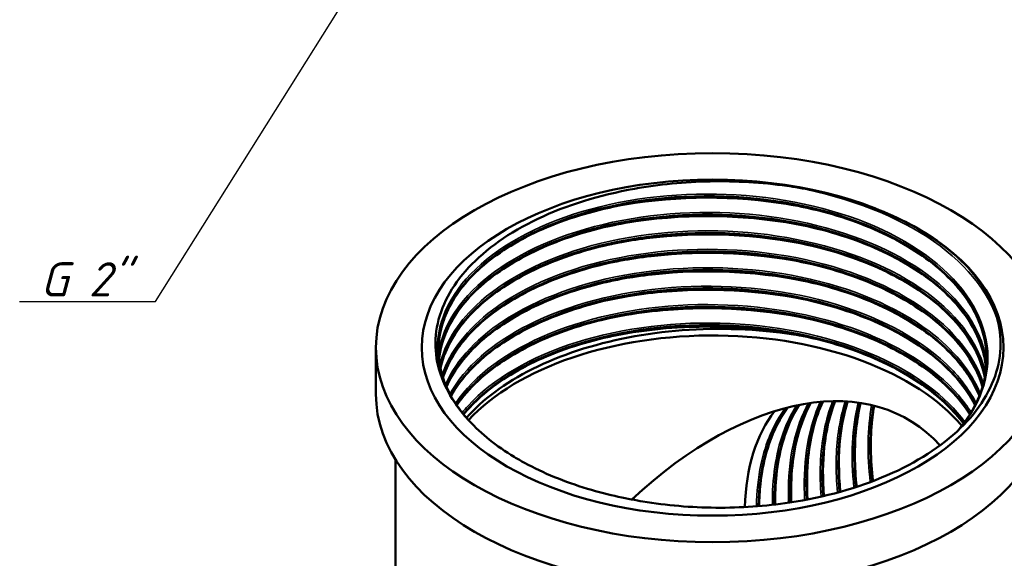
# Model space of a CAD drawing. Header units: millimetres. Extents: x 0 to 503, y -69 to 420.
# Tile 4 of 7: x 144 to 245, y 187 to 242. Entities that reach past the tile are written whole.
import ezdxf

# ---------------------------------------------------------------- set-up
doc = ezdxf.new("R2010")
doc.units = ezdxf.units.MM
for name, color, linetype, lineweight in [('Видимые тонкие (ГОСТ)', 7, 'Continuous', 35), ('Видимый контур (ГОСТ)', 7, 'Continuous', 50), ('Размер (ГОСТ)', 7, 'Continuous', 25)]:
    doc.layers.add(name, color=color, linetype=linetype, lineweight=lineweight)
doc.styles.add('Обычный текст (ГОСТ)', font='GOST Common Italic.ttf')
doc.dimstyles.new('Обычный (ГОСТ)', dxfattribs={"dimtxt": 3.5, "dimasz": 3.5, "dimexe": 1, "dimexo": 0, "dimgap": 0.5, "dimtad": 1, "dimrnd": 1e-08, "dimtxsty": 'Обычный текст (ГОСТ)', "dimblk": 'Filled-1', "dimcen": 0.09, "dimdle": 15, "dimclrd": 256, "dimclre": 256, "dimclrt": 256, "dimazin": 2, "dimtfac": 0.714286, "dimtdec": 3, "dimtmove": 0, "dimatfit": 3, "dimfxl": 1, "dimtolj": 1, "dimlwd": 25, "dimlwe": 25, "dimarcsym": 0})

# ---------------------------------------------------------------- blocks, each defined once
blk = doc.blocks.new('Filled-1')
at = {"color": 0}
for p, q in [((0, 0), (-1, 0.143)), ((-1, 0.143), (-1, -0.143)), ((-1, 0), (0, 0)), ((-1, -0.143), (0, 0))]:
    blk.add_line(p, q, dxfattribs=at)
at = {"color": 0, "flags": 128}
blk.add_lwpolyline([(-1, -0.143), (0, 0), (-1, 0.143), (-1, -0.143)], dxfattribs=at)
at = {"color": 0}
blk.add_solid([(-1, -0.143), (0, 0), (-1, 0.143), (-1, -0.143)], dxfattribs=at)
blk = doc.blocks.new('*D10')
at = {"layer": 'Defpoints', "color": 0, "linetype": 'Continuous', "transparency": 16777216}
for p in [(201.22, 281.04), (185.82, 256.53)]:
    blk.add_point(p, dxfattribs=at)
at = {"layer": 'Размер (ГОСТ)', "linetype": 'Continuous', "lineweight": 25, "transparency": 16777216}
for p, q in [((158.41, 212.89), (183.96, 253.56)), ((144.48, 212.89), (158.41, 212.89))]:
    blk.add_line(p, q, dxfattribs=at)
at = {"layer": 'Размер (ГОСТ)', "linetype": 'Continuous', "lineweight": 25, "transparency": 16777216, "xscale": 3.5, "yscale": 3.5, "zscale": 3.5, "rotation": 57.86639964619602}
blk.add_blockref('Filled-1', (185.82, 256.53), dxfattribs=at)
at = {"layer": 'Размер (ГОСТ)', "linetype": 'Continuous', "lineweight": 25, "transparency": 16777216, "insert": (144.48, 216.9), "char_height": 3.5, "attachment_point": 1, "style": 'Обычный текст (ГОСТ)'}
blk.add_mtext('\\A1; \\fGOST Common|b0|i1;\\H3.5000;G 2"', dxfattribs=at)

msp = doc.modelspace()

# ---------------------------------------------------------------- linework, layer by layer
at = {"layer": 'Видимые тонкие (ГОСТ)'}
msp.add_ellipse((215.484, 166.105), major_axis=(23.421, 39.958), ratio=0.5729264, start_param=4.9866087, end_param=5.6330528, dxfattribs=at)
for points, knots in [([(188.242, 203.936), (186.831, 206.916), (186.988, 210.131), (188.687, 213.061), (190.386, 215.99), (193.621, 218.622), (197.875, 220.527), (202.129, 222.432), (207.386, 223.603), (212.806, 223.843), (218.227, 224.084), (223.791, 223.393), (228.61, 221.872), (233.429, 220.351), (237.485, 218.006), (240.132, 215.201), (242.778, 212.396), (244.005, 209.142), (243.617, 205.949), (243.362, 203.859), (242.416, 201.799), (240.868, 199.908)], [0.5233568, 0.5233568, 0.5233568, 0.5233568, 1.1026608, 1.1026608, 1.1026608, 1.6819133, 1.6819133, 1.6819133, 2.2611149, 2.2611149, 2.2611149, 2.8402664, 2.8402664, 2.8402664, 3.4193683, 3.4193683, 3.4193683, 3.9984212, 3.9984212, 3.9984212, 4.3774828, 4.3774828, 4.3774828, 4.3774828]), ([(223.099, 224.719), (228.569, 223.823), (233.603, 222.002), (237.416, 219.531), (241.229, 217.06), (243.808, 213.947), (244.752, 210.668), (244.765, 210.62), (244.779, 210.572), (244.792, 210.524)], [2.6156521, 2.6156521, 2.6156521, 2.6156521, 3.1876031, 3.1876031, 3.1876031, 3.7595041, 3.7595041, 3.7595041, 3.7678531, 3.7678531, 3.7678531, 3.7678531]), ([(203.046, 222.033), (204.177, 222.323), (205.342, 222.572), (206.531, 222.777), (211.922, 223.704), (217.803, 223.717), (223.26, 222.805), (224.54, 222.591), (225.795, 222.326), (227.016, 222.014)], [8.20693736, 8.20693736, 8.20693736, 8.20693736, 8.33297696, 8.33297696, 8.33297696, 8.90445302, 8.90445302, 8.90445302, 9.03846421, 9.03846421, 9.03846421, 9.03846421]), ([(187.408, 207.664), (187.678, 209.312), (188.395, 210.936), (189.541, 212.456), (191.675, 215.288), (195.293, 217.748), (199.818, 219.435), (204.342, 221.122), (209.755, 222.029), (215.196, 222.003), (220.635, 221.977), (226.082, 221.018), (230.666, 219.27), (235.251, 217.521), (238.957, 214.989), (241.193, 212.069), (242.477, 210.393), (243.274, 208.593), (243.562, 206.766)], [7.1610158, 7.1610158, 7.1610158, 7.1610158, 7.4717436, 7.4717436, 7.4717436, 8.0504705, 8.0504705, 8.0504705, 8.6291533, 8.6291533, 8.6291533, 9.2077925, 9.2077925, 9.2077925, 9.7863888, 9.7863888, 9.7863888, 10.1182889, 10.1182889, 10.1182889, 10.1182889]), ([(203.046, 220.146), (204.184, 220.438), (205.355, 220.688), (206.551, 220.893), (212.196, 221.862), (218.377, 221.825), (224.045, 220.78), (225.054, 220.594), (226.046, 220.376), (227.016, 220.128)], [14.49012267, 14.49012267, 14.49012267, 14.49012267, 14.61687369, 14.61687369, 14.61687369, 15.21512653, 15.21512653, 15.21512653, 15.32164952, 15.32164952, 15.32164952, 15.32164952]), ([(187.532, 206.409), (188.037, 208.535), (189.29, 210.603), (191.221, 212.443), (194.01, 215.102), (198.201, 217.275), (203.118, 218.601), (208.034, 219.928), (213.657, 220.403), (219.082, 219.942), (224.505, 219.481), (229.71, 218.086), (233.858, 215.971), (238.006, 213.857), (241.082, 211.031), (242.591, 207.939), (242.984, 207.136), (243.27, 206.315), (243.45, 205.487)], [13.4840602, 13.4840602, 13.4840602, 13.4840602, 13.8867944, 13.8867944, 13.8867944, 14.468708, 14.468708, 14.468708, 15.0504688, 15.0504688, 15.0504688, 15.6320793, 15.6320793, 15.6320793, 16.213542, 16.213542, 16.213542, 16.3646538, 16.3646538, 16.3646538, 16.3646538]), ([(203.047, 218.257), (204.859, 218.721), (206.755, 219.081), (208.699, 219.324), (214.221, 220.015), (220.115, 219.767), (225.458, 218.609), (225.984, 218.495), (226.504, 218.373), (227.018, 218.241)], [20.77330798, 20.77330798, 20.77330798, 20.77330798, 20.97512752, 20.97512752, 20.97512752, 21.54843997, 21.54843997, 21.54843997, 21.60483483, 21.60483483, 21.60483483, 21.60483483]), ([(187.77, 205.371), (188.575, 207.771), (190.351, 210.065), (192.944, 212.009), (196.224, 214.469), (200.798, 216.359), (205.931, 217.368), (211.064, 218.376), (216.738, 218.5), (222.044, 217.709), (227.348, 216.919), (232.265, 215.217), (236.006, 212.868), (239.721, 210.536), (242.263, 207.573), (243.233, 204.44)], [19.8210653, 19.8210653, 19.8210653, 19.8210653, 20.2798561, 20.2798561, 20.2798561, 20.8602276, 20.8602276, 20.8602276, 21.440474, 21.440474, 21.440474, 22.0205977, 22.0205977, 22.0205977, 22.5965669, 22.5965669, 22.5965669, 22.5965669]), ([(203.048, 216.37), (205.009, 216.872), (207.068, 217.251), (209.18, 217.495), (214.711, 218.131), (220.585, 217.829), (225.886, 216.627), (226.266, 216.541), (226.644, 216.45), (227.018, 216.354)], [27.05649328, 27.05649328, 27.05649328, 27.05649328, 27.27492792, 27.27492792, 27.27492792, 27.84696542, 27.84696542, 27.84696542, 27.88802013, 27.88802013, 27.88802013, 27.88802013]), ([(188.114, 204.382), (189.244, 206.942), (191.503, 209.338), (194.643, 211.277), (198.312, 213.542), (203.17, 215.172), (208.442, 215.899), (213.714, 216.626), (219.379, 216.446), (224.535, 215.38), (229.69, 214.313), (234.316, 212.364), (237.676, 209.833), (240.172, 207.953), (241.961, 205.758), (242.909, 203.445)], [26.1617656, 26.1617656, 26.1617656, 26.1617656, 26.6574682, 26.6574682, 26.6574682, 27.2365989, 27.2365989, 27.2365989, 27.8156316, 27.8156316, 27.8156316, 28.3945686, 28.3945686, 28.3945686, 28.8246926, 28.8246926, 28.8246926, 28.8246926]), ([(203.048, 214.483), (205.045, 214.994), (207.144, 215.378), (209.297, 215.621), (214.823, 216.243), (220.684, 215.93), (225.97, 214.721), (226.322, 214.64), (226.671, 214.556), (227.018, 214.467)], [33.33967859, 33.33967859, 33.33967859, 33.33967859, 33.56213428, 33.56213428, 33.56213428, 34.13318185, 34.13318185, 34.13318185, 34.17120544, 34.17120544, 34.17120544, 34.17120544]), ([(188.567, 203.411), (190.075, 206.131), (192.889, 208.612), (196.636, 210.502), (200.703, 212.553), (205.855, 213.899), (211.26, 214.313), (216.663, 214.728), (222.301, 214.21), (227.266, 212.834), (232.229, 211.458), (236.501, 209.23), (239.397, 206.498), (240.727, 205.244), (241.764, 203.886), (242.485, 202.473)], [32.5045607, 32.5045607, 32.5045607, 32.5045607, 33.0402499, 33.0402499, 33.0402499, 33.6218049, 33.6218049, 33.6218049, 34.2030687, 34.2030687, 34.2030687, 34.7840516, 34.7840516, 34.7840516, 35.0507535, 35.0507535, 35.0507535, 35.0507535]), ([(203.048, 212.595), (205.354, 213.184), (207.794, 213.605), (210.295, 213.836), (215.869, 214.35), (221.723, 213.918), (226.945, 212.599), (226.969, 212.593), (226.994, 212.586), (227.018, 212.58)], [39.6228639, 39.6228639, 39.6228639, 39.6228639, 39.87959879, 39.87959879, 39.87959879, 40.45171258, 40.45171258, 40.45171258, 40.45439075, 40.45439075, 40.45439075, 40.45439075]), ([(189.134, 202.451), (191.059, 205.303), (194.463, 207.823), (198.815, 209.606), (203.205, 211.406), (208.544, 212.448), (213.978, 212.558), (219.411, 212.667), (224.921, 211.845), (229.628, 210.211), (234.334, 208.579), (238.221, 206.142), (240.669, 203.279), (241.16, 202.706), (241.592, 202.116), (241.965, 201.513)], [38.849205, 38.849205, 38.849205, 38.849205, 39.4229974, 39.4229974, 39.4229974, 40.0018991, 40.0018991, 40.0018991, 40.5806185, 40.5806185, 40.5806185, 41.1591654, 41.1591654, 41.1591654, 41.2750845, 41.2750845, 41.2750845, 41.2750845]), ([(203.048, 210.707), (205.715, 211.388), (208.564, 211.844), (211.475, 212.043), (216.716, 212.402), (222.144, 211.93), (227.018, 210.693)], [45.90604921, 45.90604921, 45.90604921, 45.90604921, 46.2030301, 46.2030301, 46.2030301, 46.73757605, 46.73757605, 46.73757605, 46.73757605]), ([(189.826, 201.497), (190.017, 201.734), (190.218, 201.969), (190.431, 202.201), (192.93, 204.934), (196.861, 207.233), (201.598, 208.722), (206.332, 210.21), (211.852, 210.883), (217.28, 210.625), (222.735, 210.366), (228.077, 209.167), (232.445, 207.21), (236.306, 205.481), (239.394, 203.166), (241.332, 200.559)], [45.1957946, 45.1957946, 45.1957946, 45.1957946, 45.2449041, 45.2449041, 45.2449041, 45.8237246, 45.8237246, 45.8237246, 46.4021988, 46.4021988, 46.4021988, 46.9836877, 46.9836877, 46.9836877, 47.4977468, 47.4977468, 47.4977468, 47.4977468]), ([(203.047, 208.82), (205.833, 209.531), (208.815, 209.996), (211.859, 210.181), (215.844, 210.423), (219.928, 210.192), (223.783, 209.504)], [52.18923451, 52.18923451, 52.18923451, 52.18923451, 52.49925076, 52.49925076, 52.49925076, 52.90505596, 52.90505596, 52.90505596, 52.90505596]), ([(222.914, 201.95), (221.755, 200.387), (220.909, 198.43), (220.433, 196.167), (220.154, 194.84), (220.002, 193.409), (219.977, 191.905)], [51.29991919, 51.29991919, 51.29991919, 51.29991919, 51.63294817, 51.63294817, 51.63294817, 51.8283492, 51.8283492, 51.8283492, 51.8283492]), ([(224.087, 202.229), (223.538, 201.378), (223.073, 200.426), (222.702, 199.383), (221.947, 197.261), (221.581, 194.767), (221.609, 192.058)], [45.06247583, 45.06247583, 45.06247583, 45.06247583, 45.23264851, 45.23264851, 45.23264851, 45.57906769, 45.57906769, 45.57906769, 45.57906769]), ([(225.286, 202.45), (225.208, 202.309), (225.132, 202.166), (225.059, 202.02), (223.74, 199.406), (223.125, 196.032), (223.258, 192.274)], [38.82609115, 38.82609115, 38.82609115, 38.82609115, 38.85255427, 38.85255427, 38.85255427, 39.32674076, 39.32674076, 39.32674076, 39.32674076]), ([(226.518, 202.597), (225.317, 200.018), (224.752, 196.767), (224.893, 193.152), (224.9, 192.954), (224.91, 192.754), (224.922, 192.553)], [32.59114749, 32.59114749, 32.59114749, 32.59114749, 33.04638097, 33.04638097, 33.04638097, 33.07137795, 33.07137795, 33.07137795, 33.07137795]), ([(227.781, 202.663), (227.049, 200.792), (226.62, 198.621), (226.526, 196.241), (226.483, 195.164), (226.509, 194.046), (226.601, 192.897)], [26.35804563, 26.35804563, 26.35804563, 26.35804563, 26.67122337, 26.67122337, 26.67122337, 26.812949, 26.812949, 26.812949, 26.812949]), ([(229.071, 202.645), (228.761, 201.678), (228.526, 200.641), (228.37, 199.545), (228.098, 197.622), (228.072, 195.518), (228.284, 193.312)], [20.12725654, 20.12725654, 20.12725654, 20.12725654, 20.28121819, 20.28121819, 20.28121819, 20.55137898, 20.55137898, 20.55137898, 20.55137898])]:
    msp.add_open_spline(points, degree=3, knots=knots, dxfattribs=at)
for points in [[(236.495, 220.355), (239.621, 218.517), (242.034, 216.27), (243.529, 213.832)], [(230.399, 202.521), (229.762, 199.962), (229.617, 196.983), (229.962, 193.806)], [(231.779, 202.264), (231.347, 199.888), (231.296, 197.212), (231.637, 194.383)]]:
    msp.add_open_spline(points, degree=3, dxfattribs=at)
at = {"layer": 'Видимый контур (ГОСТ)'}
for p, q in [((180.984, 208.155), (180.984, 203.382)), ((182.984, 196.699), (182.984, 185.158))]:
    msp.add_line(p, q, dxfattribs=at)
for major_axis in [(-34.5, 0), (-29.8, 0), (29.8, 0)]:
    msp.add_ellipse((215.484, 208.155), major_axis=major_axis, ratio=0.5773503, dxfattribs=at)
for centre, major_axis, start_param, end_param in [((215.484, 193.05), (28.325, 0), 0.4480752, 2.6527137), ((215.484, 166.105), (-20.029, -34.691), 2.9606454, 4.2236223), ((215.484, 203.382), (34.5, 0), 3.1415927, 6.2831853), ((238.819, 179.577), (-14.162, 24.53), 0.2263015, 0.7553556), ((215.484, 208.155), (28.088, 0), 3.903457, 3.9562469)]:
    msp.add_ellipse(centre, major_axis=major_axis, ratio=0.5773503, start_param=start_param, end_param=end_param, dxfattribs=at)
for points, knots in [([(188.242, 203.936), (187.198, 205.979), (186.857, 208.12), (187.615, 212.379), (188.719, 214.454), (192.253, 218.265), (194.662, 219.959), (200.493, 222.735), (203.868, 223.785), (210.006, 224.882), (212.611, 225.134), (217.883, 225.232), (220.527, 225.075), (223.099, 224.719)], [0, 0, 0, 0, 1.1067312, 1.1067312, 2.223978, 2.223978, 3.3517383, 3.3517383, 4.4900102, 4.4900102, 5.2780187, 5.2780187, 6.0710444, 6.0710444, 6.0710444, 6.0710444]), ([(223.099, 224.719), (224.613, 224.509), (226.741, 224.129), (231.853, 222.633), (234.337, 221.594), (236.495, 220.355)], [0, 0, 0, 0, 0.46704633, 0.46704633, 0.99490128, 0.99490128, 0.99490128, 0.99490128]), ([(243.556, 206.513), (243.596, 207.3), (243.541, 208.088), (243.388, 208.87), (242.766, 212.048), (240.534, 215.113), (237.049, 217.582), (233.569, 220.047), (228.855, 221.909), (223.659, 222.88), (218.471, 223.849), (212.823, 223.926), (207.617, 223.107), (202.391, 222.285), (197.629, 220.563), (194.1, 218.228), (190.581, 215.901), (188.299, 212.973), (187.618, 209.923), (187.438, 209.117), (187.37, 208.303), (187.412, 207.49)], [-3.9554193, -3.9554193, -3.9554193, -3.9554193, -3.8124573, -3.8124573, -3.8124573, -3.2315325, -3.2315325, -3.2315325, -2.6515345, -2.6515345, -2.6515345, -2.0723058, -2.0723058, -2.0723058, -1.4908246, -1.4908246, -1.4908246, -0.9112086, -0.9112086, -0.9112086, -0.7580036, -0.7580036, -0.7580036, -0.7580036]), ([(187.404, 207.918), (187.408, 209.746), (187.961, 211.574), (189.052, 213.292), (190.889, 216.184), (194.243, 218.754), (198.578, 220.582), (202.912, 222.411), (208.211, 223.49), (213.628, 223.639), (219.043, 223.788), (224.556, 223.006), (229.283, 221.409), (234.01, 219.811), (237.935, 217.404), (240.429, 214.564), (242.482, 212.225), (243.56, 209.6), (243.569, 206.974)], [7.0690816, 7.0690816, 7.0690816, 7.0690816, 7.4136861, 7.4136861, 7.4136861, 7.9934879, 7.9934879, 7.9934879, 8.5732393, 8.5732393, 8.5732393, 9.152941, 9.152941, 9.152941, 9.7325936, 9.7325936, 9.7325936, 10.2096961, 10.2096961, 10.2096961, 10.2096961]), ([(243.561, 207.436), (243.474, 209.221), (242.874, 211.023), (240.754, 214.349), (239.228, 215.92), (235.467, 218.661), (233.192, 219.868), (228.18, 221.787), (225.381, 222.523), (219.61, 223.443), (216.564, 223.637), (210.612, 223.469), (207.63, 223.104), (202.105, 221.87), (199.492, 220.986), (194.961, 218.821), (192.985, 217.514), (189.909, 214.655), (188.769, 213.069), (187.692, 210.431), (187.457, 209.387), (187.407, 208.346)], [0, 0, 0, 0, 0.924595, 0.924595, 1.8279215, 1.8279215, 2.7226884, 2.7226884, 3.6163371, 3.6163371, 4.5110581, 4.5110581, 5.4064044, 5.4064044, 6.3015866, 6.3015866, 7.1958418, 7.1958418, 8.0892673, 8.0892673, 8.6496793, 8.6496793, 8.6496793, 8.6496793]), ([(243.525, 206.04), (243.244, 208.86), (241.719, 211.637), (239.125, 214.023), (236.086, 216.818), (231.589, 219.064), (226.405, 220.388), (221.382, 221.67), (215.735, 222.082), (210.374, 221.568), (205.019, 221.054), (199.969, 219.617), (196.039, 217.499), (192.113, 215.382), (189.318, 212.593), (188.104, 209.589), (187.758, 208.733), (187.541, 207.861), (187.451, 206.985)], [-10.1529162, -10.1529162, -10.1529162, -10.1529162, -9.6397378, -9.6397378, -9.6397378, -9.038725, -9.038725, -9.038725, -8.456435, -8.456435, -8.456435, -7.8747274, -7.8747274, -7.8747274, -7.2935618, -7.2935618, -7.2935618, -7.1280652, -7.1280652, -7.1280652, -7.1280652]), ([(243.525, 206.03), (243.363, 207.656), (242.778, 209.286), (240.754, 212.462), (239.228, 214.033), (235.467, 216.774), (233.192, 217.981), (228.18, 219.9), (225.381, 220.636), (219.61, 221.556), (216.564, 221.75), (210.612, 221.582), (207.63, 221.217), (202.105, 219.983), (199.492, 219.098), (194.961, 216.934), (192.985, 215.627), (189.909, 212.768), (188.769, 211.182), (187.761, 208.712), (187.54, 207.844), (187.447, 206.975)], [0.0830958, 0.0830958, 0.0830958, 0.0830958, 0.924595, 0.924595, 1.8279215, 1.8279215, 2.7226884, 2.7226884, 3.6163371, 3.6163371, 4.5110581, 4.5110581, 5.4064044, 5.4064044, 6.3015866, 6.3015866, 7.1958418, 7.1958418, 8.0892673, 8.0892673, 8.5569833, 8.5569833, 8.5569833, 8.5569833]), ([(187.453, 206.977), (187.669, 208.973), (188.542, 210.947), (190.036, 212.756), (192.332, 215.535), (196.085, 217.914), (200.697, 219.505), (205.307, 221.095), (210.759, 221.891), (216.18, 221.755), (221.601, 221.62), (226.973, 220.553), (231.436, 218.717), (235.899, 216.881), (239.438, 214.282), (241.488, 211.326), (242.655, 209.642), (243.337, 207.845), (243.517, 206.032)], [13.4117529, 13.4117529, 13.4117529, 13.4117529, 13.7888386, 13.7888386, 13.7888386, 14.3681204, 14.3681204, 14.3681204, 14.9473586, 14.9473586, 14.9473586, 15.5265538, 15.5265538, 15.5265538, 16.1057065, 16.1057065, 16.1057065, 16.4356185, 16.4356185, 16.4356185, 16.4356185]), ([(187.601, 206.038), (188.119, 208.442), (189.605, 210.777), (191.934, 212.8), (194.905, 215.381), (199.238, 217.444), (204.234, 218.647), (209.229, 219.849), (214.867, 220.186), (220.24, 219.595), (225.611, 219.004), (230.696, 217.487), (234.675, 215.279), (238.653, 213.072), (241.511, 210.182), (242.789, 207.066), (243.055, 206.416), (243.253, 205.757), (243.382, 205.093)], [19.7548346, 19.7548346, 19.7548346, 19.7548346, 20.2113145, 20.2113145, 20.2113145, 20.7936749, 20.7936749, 20.7936749, 21.3758848, 21.3758848, 21.3758848, 21.9579467, 21.9579467, 21.9579467, 22.5398631, 22.5398631, 22.5398631, 22.661202, 22.661202, 22.661202, 22.661202]), ([(243.379, 205.1), (242.993, 207.054), (242.021, 208.968), (240.5, 210.723), (238.026, 213.58), (234.108, 216.005), (229.378, 217.618), (224.65, 219.23), (219.128, 220.024), (213.699, 219.883), (208.273, 219.741), (202.959, 218.666), (198.612, 216.838), (194.266, 215.011), (190.902, 212.44), (189.06, 209.545), (188.341, 208.416), (187.854, 207.24), (187.603, 206.047)], [-16.3785016, -16.3785016, -16.3785016, -16.3785016, -16.0213194, -16.0213194, -16.0213194, -15.4400199, -15.4400199, -15.4400199, -14.8589813, -14.8589813, -14.8589813, -14.2781936, -14.2781936, -14.2781936, -13.6976468, -13.6976468, -13.6976468, -13.471145, -13.471145, -13.471145, -13.471145]), ([(236.495, 220.355), (238.654, 219.116), (240.466, 217.689), (243.086, 214.745), (243.757, 213.519), (244.13, 212.646)], [0, 0, 0, 0, 0.9130547, 0.9130547, 1.7211656, 1.7211656, 1.7211656, 1.7211656]), ([(243.384, 205.085), (243.122, 206.395), (242.589, 207.695), (240.754, 210.575), (239.228, 212.146), (235.467, 214.886), (233.192, 216.094), (228.18, 218.012), (225.381, 218.748), (219.61, 219.668), (216.564, 219.863), (210.612, 219.695), (207.63, 219.33), (202.105, 218.096), (199.492, 217.211), (194.961, 215.046), (192.985, 213.739), (189.909, 210.881), (188.769, 209.295), (187.887, 207.133), (187.717, 206.585), (187.599, 206.034)], [0.2456881, 0.2456881, 0.2456881, 0.2456881, 0.924595, 0.924595, 1.8279215, 1.8279215, 2.7226884, 2.7226884, 3.6163371, 3.6163371, 4.5110581, 4.5110581, 5.4064044, 5.4064044, 6.3015866, 6.3015866, 7.1958418, 7.1958418, 8.0892673, 8.0892673, 8.3870431, 8.3870431, 8.3870431, 8.3870431]), ([(187.852, 205.099), (188.715, 207.765), (190.793, 210.301), (193.844, 212.379), (197.311, 214.74), (202.022, 216.499), (207.219, 217.365), (212.415, 218.23), (218.079, 218.199), (223.301, 217.268), (228.523, 216.336), (233.283, 214.507), (236.819, 212.065), (240.076, 209.815), (242.283, 207.053), (243.151, 204.152)], [26.0982299, 26.0982299, 26.0982299, 26.0982299, 26.6094176, 26.6094176, 26.6094176, 27.1902612, 27.1902612, 27.1902612, 27.770982, 27.770982, 27.770982, 28.3515825, 28.3515825, 28.3515825, 28.8864799, 28.8864799, 28.8864799, 28.8864799]), ([(243.148, 204.141), (242.851, 205.13), (242.4, 206.105), (240.754, 208.687), (239.228, 210.259), (235.467, 212.999), (233.192, 214.206), (228.18, 216.125), (225.381, 216.861), (219.61, 217.781), (216.564, 217.976), (210.612, 217.808), (207.63, 217.442), (202.105, 216.208), (199.492, 215.324), (194.961, 213.159), (192.985, 211.852), (189.909, 208.993), (188.769, 207.407), (188.013, 205.555), (187.929, 205.324), (187.853, 205.091)], [0.4090239, 0.4090239, 0.4090239, 0.4090239, 0.924595, 0.924595, 1.8279215, 1.8279215, 2.7226884, 2.7226884, 3.6163371, 3.6163371, 4.5110581, 4.5110581, 5.4064044, 5.4064044, 6.3015866, 6.3015866, 7.1958418, 7.1958418, 8.0892673, 8.0892673, 8.2162698, 8.2162698, 8.2162698, 8.2162698]), ([(243.147, 204.16), (242.846, 205.182), (242.383, 206.188), (241.76, 207.16), (239.842, 210.148), (236.419, 212.801), (232.036, 214.705), (227.653, 216.608), (222.328, 217.756), (216.911, 217.973), (211.494, 218.19), (206.006, 217.476), (201.322, 215.956), (196.639, 214.435), (192.778, 212.113), (190.356, 209.371), (189.169, 208.028), (188.33, 206.586), (187.856, 205.106)], [-22.603783, -22.603783, -22.603783, -22.603783, -22.4153553, -22.4153553, -22.4153553, -21.835916, -21.835916, -21.835916, -21.2565675, -21.2565675, -21.2565675, -20.6773075, -20.6773075, -20.6773075, -20.0981335, -20.0981335, -20.0981335, -19.8145367, -19.8145367, -19.8145367, -19.8145367]), ([(188.207, 204.157), (189.439, 206.989), (192.072, 209.619), (195.735, 211.655), (199.594, 213.8), (204.581, 215.277), (209.9, 215.842), (215.218, 216.407), (220.846, 216.057), (225.886, 214.839), (230.926, 213.621), (235.358, 211.539), (238.475, 208.917), (240.52, 207.197), (241.994, 205.248), (242.815, 203.21)], [32.4422107, 32.4422107, 32.4422107, 32.4422107, 32.9923505, 32.9923505, 32.9923505, 33.571979, 33.571979, 33.571979, 34.1515116, 34.1515116, 34.1515116, 34.730951, 34.730951, 34.730951, 35.1112149, 35.1112149, 35.1112149, 35.1112149]), ([(242.824, 203.219), (242.754, 203.394), (242.68, 203.568), (242.6, 203.742), (241.182, 206.83), (238.202, 209.668), (234.138, 211.811), (230.075, 213.953), (224.944, 215.392), (219.567, 215.906), (214.191, 216.42), (208.589, 216.008), (203.66, 214.745), (198.732, 213.483), (194.495, 211.375), (191.628, 208.77), (190.068, 207.352), (188.916, 205.79), (188.211, 204.164)], [-28.8285237, -28.8285237, -28.8285237, -28.8285237, -28.7958849, -28.7958849, -28.7958849, -28.2152845, -28.2152845, -28.2152845, -27.6348019, -27.6348019, -27.6348019, -27.0544347, -27.0544347, -27.0544347, -26.4741804, -26.4741804, -26.4741804, -26.1585113, -26.1585113, -26.1585113, -26.1585113]), ([(242.816, 203.198), (242.547, 203.863), (242.209, 204.518), (240.754, 206.8), (239.228, 208.371), (235.467, 211.112), (233.192, 212.319), (228.18, 214.238), (225.381, 214.974), (219.61, 215.894), (216.564, 216.088), (210.612, 215.92), (207.63, 215.555), (202.105, 214.321), (199.492, 213.437), (194.961, 211.272), (192.985, 209.965), (189.987, 207.179), (188.886, 205.681), (188.212, 204.146)], [0.573938, 0.573938, 0.573938, 0.573938, 0.924595, 0.924595, 1.8279215, 1.8279215, 2.7226884, 2.7226884, 3.6163371, 3.6163371, 4.5110581, 4.5110581, 5.4064044, 5.4064044, 6.3015866, 6.3015866, 7.1958418, 7.1958418, 8.0438275, 8.0438275, 8.0438275, 8.0438275]), ([(188.672, 203.216), (188.708, 203.281), (188.745, 203.346), (188.782, 203.411), (190.473, 206.344), (193.711, 208.979), (197.972, 210.883), (202.231, 212.786), (207.497, 213.95), (212.922, 214.178), (218.345, 214.407), (223.905, 213.7), (228.709, 212.161), (233.51, 210.624), (237.538, 208.261), (240.143, 205.444), (241.077, 204.435), (241.827, 203.369), (242.384, 202.269)], [38.7871066, 38.7871066, 38.7871066, 38.7871066, 38.7999829, 38.7999829, 38.7999829, 39.3821256, 39.3821256, 39.3821256, 39.9639771, 39.9639771, 39.9639771, 40.5455476, 40.5455476, 40.5455476, 41.1268471, 41.1268471, 41.1268471, 41.3351223, 41.3351223, 41.3351223, 41.3351223]), ([(242.391, 202.277), (241.196, 204.617), (239.121, 206.805), (236.339, 208.629), (232.69, 211.023), (227.838, 212.783), (222.566, 213.634), (217.295, 214.485), (211.623, 214.425), (206.465, 213.474), (201.308, 212.523), (196.683, 210.684), (193.334, 208.263), (191.26, 206.763), (189.681, 205.044), (188.675, 203.222)], [-35.0524394, -35.0524394, -35.0524394, -35.0524394, -34.6089203, -34.6089203, -34.6089203, -34.0270039, -34.0270039, -34.0270039, -33.4452304, -33.4452304, -33.4452304, -32.8635973, -32.8635973, -32.8635973, -32.503398, -32.503398, -32.503398, -32.503398]), ([(242.384, 202.255), (242.208, 202.597), (242.014, 202.935), (240.754, 204.913), (239.228, 206.484), (235.467, 209.225), (233.192, 210.432), (228.18, 212.351), (225.381, 213.087), (219.61, 214.007), (216.564, 214.201), (210.612, 214.033), (207.63, 213.668), (202.105, 212.434), (199.492, 211.549), (194.961, 209.385), (192.985, 208.078), (190.287, 205.57), (189.354, 204.403), (188.681, 203.199)], [0.7413231, 0.7413231, 0.7413231, 0.7413231, 0.924595, 0.924595, 1.8279215, 1.8279215, 2.7226884, 2.7226884, 3.6163371, 3.6163371, 4.5110581, 4.5110581, 5.4064044, 5.4064044, 6.3015866, 6.3015866, 7.1958418, 7.1958418, 7.8695651, 7.8695651, 7.8695651, 7.8695651]), ([(241.853, 201.337), (241.099, 202.553), (240.105, 203.719), (238.889, 204.8), (235.891, 207.467), (231.555, 209.614), (226.573, 210.908), (221.592, 212.202), (215.983, 212.638), (210.642, 212.156), (205.301, 211.675), (200.249, 210.277), (196.29, 208.196), (193.191, 206.567), (190.772, 204.523), (189.25, 202.281)], [-41.275227, -41.275227, -41.275227, -41.275227, -41.0403132, -41.0403132, -41.0403132, -40.4611605, -40.4611605, -40.4611605, -39.8820495, -39.8820495, -39.8820495, -39.3029798, -39.3029798, -39.3029798, -38.8495783, -38.8495783, -38.8495783, -38.8495783]), ([(189.253, 202.274), (189.44, 202.551), (189.64, 202.825), (189.854, 203.095), (192.074, 205.895), (195.763, 208.309), (200.331, 209.94), (204.898, 211.572), (210.327, 212.416), (215.751, 212.328), (221.173, 212.24), (226.57, 211.221), (231.079, 209.425), (235.759, 207.561), (239.463, 204.866), (241.556, 201.79), (241.66, 201.638), (241.76, 201.484), (241.855, 201.33)], [45.1332995, 45.1332995, 45.1332995, 45.1332995, 45.1891955, 45.1891955, 45.1891955, 45.7686855, 45.7686855, 45.7686855, 46.3479935, 46.3479935, 46.3479935, 46.9271292, 46.9271292, 46.9271292, 47.5281419, 47.5281419, 47.5281419, 47.5578995, 47.5578995, 47.5578995, 47.5578995]), ([(241.845, 201.314), (241.831, 201.336), (241.816, 201.359), (240.754, 203.026), (239.228, 204.597), (235.467, 207.337), (233.192, 208.545), (228.18, 210.463), (225.381, 211.199), (219.61, 212.119), (216.564, 212.314), (210.612, 212.146), (207.63, 211.781), (202.105, 210.547), (199.492, 209.662), (194.961, 207.497), (192.985, 206.19), (190.592, 203.967), (189.861, 203.124), (189.266, 202.255)], [0.9121224, 0.9121224, 0.9121224, 0.9121224, 0.924595, 0.924595, 1.8279215, 1.8279215, 2.7226884, 2.7226884, 3.6163371, 3.6163371, 4.5110581, 4.5110581, 5.4064044, 5.4064044, 6.3015866, 6.3015866, 7.1958418, 7.1958418, 7.6921674, 7.6921674, 7.6921674, 7.6921674]), ([(244.13, 212.646), (245.049, 210.49), (245.233, 208.251), (244.104, 203.878), (242.814, 201.786), (238.931, 198.024), (236.387, 196.387), (230.378, 193.783), (226.979, 192.835), (220.896, 191.921), (218.356, 191.743), (213.279, 191.782), (210.764, 191.997), (208.334, 192.403)], [0, 0, 0, 0, 1.1540031, 1.1540031, 2.2974862, 2.2974862, 3.4304473, 3.4304473, 4.5528842, 4.5528842, 5.3177231, 5.3177231, 6.0775368, 6.0775368, 6.0775368, 6.0775368]), ([(241.213, 200.398), (240.903, 200.816), (240.564, 201.227), (240.196, 201.629), (237.616, 204.444), (233.62, 206.81), (228.846, 208.359), (224.073, 209.907), (218.54, 210.633), (213.132, 210.428), (207.725, 210.224), (202.463, 209.091), (198.188, 207.22), (194.664, 205.678), (191.821, 203.639), (189.952, 201.341)], [-47.4966896, -47.4966896, -47.4966896, -47.4966896, -47.413926, -47.413926, -47.413926, -46.8342733, -46.8342733, -46.8342733, -46.2546692, -46.2546692, -46.2546692, -45.6751129, -45.6751129, -45.6751129, -45.197385, -45.197385, -45.197385, -45.197385]), ([(189.959, 201.333), (190.396, 201.874), (190.886, 202.4), (191.428, 202.908), (194.227, 205.531), (198.402, 207.668), (203.285, 208.97), (208.193, 210.278), (213.8, 210.736), (219.201, 210.262), (224.592, 209.788), (229.759, 208.386), (233.87, 206.272), (237.013, 204.657), (239.531, 202.63), (241.205, 200.389)], [51.4811211, 51.4811211, 51.4811211, 51.4811211, 51.5933465, 51.5933465, 51.5933465, 52.172398, 52.172398, 52.172398, 52.7544097, 52.7544097, 52.7544097, 53.3353344, 53.3353344, 53.3353344, 53.7793501, 53.7793501, 53.7793501, 53.7793501]), ([(241.194, 200.37), (240.196, 201.695), (238.89, 202.956), (235.467, 205.45), (233.192, 206.657), (228.18, 208.576), (225.381, 209.312), (219.61, 210.232), (216.564, 210.427), (210.612, 210.259), (207.63, 209.893), (202.105, 208.659), (199.492, 207.775), (194.961, 205.61), (192.985, 204.303), (190.905, 202.37), (190.413, 201.848), (189.974, 201.311)], [1.0863713, 1.0863713, 1.0863713, 1.0863713, 1.8279215, 1.8279215, 2.7226884, 2.7226884, 3.6163371, 3.6163371, 4.5110581, 4.5110581, 5.4064044, 5.4064044, 6.3015866, 6.3015866, 7.1958418, 7.1958418, 7.5102968, 7.5102968, 7.5102968, 7.5102968]), ([(223.783, 209.504), (220.066, 210.074), (216.191, 210.221), (208.599, 209.649), (204.952, 208.942), (198.367, 206.769), (195.485, 205.33), (192.052, 202.787), (191.078, 201.905), (190.255, 200.979)], [0, 0, 0, 0, 1.1540031, 1.1540031, 2.2974862, 2.2974862, 3.4304473, 3.4304473, 3.9741261, 3.9741261, 3.9741261, 3.9741261]), ([(187.407, 207.49), (187.49, 205.77), (188.087, 204.032), (189.507, 201.887), (189.906, 201.371), (190.352, 200.869)], [0, 0, 0, 0, 0.9262099, 0.9262099, 1.2267977, 1.2267977, 1.2267977, 1.2267977]), ([(240.666, 199.708), (241.384, 200.56), (241.977, 201.447), (243.111, 203.7), (243.493, 205.11), (243.561, 206.513)], [7.4404989, 7.4404989, 7.4404989, 7.4404989, 7.9254706, 7.9254706, 8.652097, 8.652097, 8.652097, 8.652097]), ([(195.161, 196.961), (193.33, 198.068), (191.776, 199.314), (189.34, 201.969), (188.659, 203.122), (188.242, 203.936)], [0.0653598, 0.0653598, 0.0653598, 0.0653598, 0.8614813, 0.8614813, 1.6248104, 1.6248104, 1.6248104, 1.6248104]), ([(223.177, 202.017), (222.129, 200.632), (221.331, 198.928), (220.828, 196.968), (220.433, 195.425), (220.221, 193.726), (220.19, 191.921)], [51.2940257, 51.2940257, 51.2940257, 51.2940257, 51.59334652, 51.59334652, 51.59334652, 51.82877534, 51.82877534, 51.82877534, 51.82877534]), ([(220.201, 191.923), (220.266, 195.372), (221.001, 198.428), (222.357, 200.778), (222.611, 201.219), (222.887, 201.634), (223.183, 202.024)], [-45.54588621, -45.54588621, -45.54588621, -45.54588621, -45.09560389, -45.09560389, -45.09560389, -45.01123855, -45.01123855, -45.01123855, -45.01123855]), ([(223.198, 202.03), (222.805, 201.508), (222.449, 200.941), (221.232, 198.603), (220.635, 196.497), (220.31, 193.449), (220.266, 192.7), (220.255, 191.93)], [0.6068881, 0.6068881, 0.6068881, 0.6068881, 0.924595, 0.924595, 1.8279215, 1.8279215, 2.1087015, 2.1087015, 2.1087015, 2.1087015]), ([(224.328, 202.279), (223.905, 201.632), (223.531, 200.924), (223.211, 200.161), (222.258, 197.885), (221.79, 195.121), (221.821, 192.083)], [45.05838307, 45.05838307, 45.05838307, 45.05838307, 45.1891955, 45.1891955, 45.1891955, 45.57931157, 45.57931157, 45.57931157, 45.57931157]), ([(224.354, 202.288), (224.146, 201.965), (223.949, 201.628), (222.867, 199.547), (222.269, 197.44), (221.919, 194.151), (221.875, 193.14), (221.89, 192.094)], [0.7411012, 0.7411012, 0.7411012, 0.7411012, 0.924595, 0.924595, 1.8279215, 1.8279215, 2.202592, 2.202592, 2.202592, 2.202592]), ([(223.486, 192.308), (223.432, 193.733), (223.485, 195.103), (223.647, 196.395), (223.937, 198.709), (224.579, 200.768), (225.529, 202.479)], [-33.04384447, -33.04384447, -33.04384447, -33.04384447, -32.86359726, -32.86359726, -32.86359726, -32.54067539, -32.54067539, -32.54067539, -32.54067539]), ([(225.544, 202.488), (225.496, 202.4), (225.448, 202.31), (224.501, 200.491), (223.903, 198.384), (223.53, 194.875), (223.493, 193.62), (223.544, 192.319)], [0.8774782, 0.8774782, 0.8774782, 0.8774782, 0.924595, 0.924595, 1.8279215, 1.8279215, 2.2878773, 2.2878773, 2.2878773, 2.2878773]), ([(225.154, 192.593), (225.006, 195.102), (225.179, 197.457), (225.679, 199.538), (225.945, 200.646), (226.303, 201.675), (226.747, 202.614)], [-26.78823568, -26.78823568, -26.78823568, -26.78823568, -26.47418036, -26.47418036, -26.47418036, -26.30698291, -26.30698291, -26.30698291, -26.30698291]), ([(226.737, 202.613), (225.675, 200.346), (225.104, 197.558), (225.084, 194.452), (225.08, 193.844), (225.097, 193.223), (225.135, 192.593)], [32.58974593, 32.58974593, 32.58974593, 32.58974593, 32.99235052, 32.99235052, 32.99235052, 33.0712021, 33.0712021, 33.0712021, 33.0712021]), ([(226.768, 202.62), (226.017, 201), (225.512, 199.089), (225.143, 195.622), (225.117, 194.143), (225.211, 192.608)], [1.0172995, 1.0172995, 1.0172995, 1.0172995, 1.8279215, 1.8279215, 2.3646187, 2.3646187, 2.3646187, 2.3646187]), ([(226.826, 192.948), (226.557, 196.425), (226.897, 199.627), (227.839, 202.254), (227.89, 202.395), (227.942, 202.534), (227.996, 202.672)], [-20.52953523, -20.52953523, -20.52953523, -20.52953523, -20.09813353, -20.09813353, -20.09813353, -20.07500906, -20.07500906, -20.07500906, -20.07500906]), ([(227.99, 202.666), (227.403, 201.171), (227.01, 199.482), (226.832, 197.644), (226.688, 196.161), (226.684, 194.583), (226.814, 192.945)], [26.35775552, 26.35775552, 26.35775552, 26.35775552, 26.60941761, 26.60941761, 26.60941761, 26.81252788, 26.81252788, 26.81252788, 26.81252788]), ([(228.025, 202.672), (227.481, 201.258), (227.107, 199.662), (226.759, 196.39), (226.747, 194.709), (226.887, 192.965)], [1.1614232, 1.1614232, 1.1614232, 1.1614232, 1.8279215, 1.8279215, 2.4327373, 2.4327373, 2.4327373, 2.4327373]), ([(229.274, 202.635), (229.107, 202.113), (228.962, 201.571), (228.841, 201.01), (228.345, 198.725), (228.233, 196.126), (228.494, 193.369)], [20.12801388, 20.12801388, 20.12801388, 20.12801388, 20.21131451, 20.21131451, 20.21131451, 20.5506819, 20.5506819, 20.5506819, 20.5506819]), ([(229.318, 202.633), (228.956, 201.476), (228.7, 200.219), (228.377, 197.181), (228.381, 195.323), (228.567, 193.394)], [1.3116014, 1.3116014, 1.3116014, 1.3116014, 1.8279215, 1.8279215, 2.4920069, 2.4920069, 2.4920069, 2.4920069]), ([(230.185, 193.879), (230.069, 194.923), (230.007, 195.947), (230.001, 196.94), (229.988, 198.931), (230.198, 200.798), (230.617, 202.486)], [-8.00248003, -8.00248003, -8.00248003, -8.00248003, -7.87472744, -7.87472744, -7.87472744, -7.61847953, -7.61847953, -7.61847953, -7.61847953]), ([(230.65, 202.485), (230.445, 201.642), (230.291, 200.755), (229.998, 197.996), (230.017, 195.985), (230.247, 193.901)], [1.4699245, 1.4699245, 1.4699245, 1.4699245, 1.8279215, 1.8279215, 2.5420332, 2.5420332, 2.5420332, 2.5420332]), ([(231.98, 202.214), (231.588, 200.035), (231.516, 197.606), (231.779, 195.035), (231.799, 194.845), (231.82, 194.653), (231.843, 194.461)], [7.6781234, 7.6781234, 7.6781234, 7.6781234, 7.99348786, 7.99348786, 7.99348786, 8.01686099, 8.01686099, 8.01686099, 8.01686099]), ([(231.863, 194.465), (231.622, 196.461), (231.571, 198.383), (231.721, 200.172), (231.779, 200.874), (231.869, 201.556), (231.988, 202.214)], [-1.733782, -1.733782, -1.733782, -1.733782, -1.49082461, -1.49082461, -1.49082461, -1.39546257, -1.39546257, -1.39546257, -1.39546257]), ([(232.028, 202.205), (231.947, 201.74), (231.88, 201.263), (231.621, 198.836), (231.654, 196.702), (231.923, 194.492)], [1.63911864, 1.63911864, 1.63911864, 1.63911864, 1.82792155, 1.82792155, 2.58221441, 2.58221441, 2.58221441, 2.58221441]), ([(208.334, 192.403), (206.921, 192.639), (204.92, 193.025), (200.308, 194.416), (198.14, 195.307), (196.212, 196.357)], [0, 0, 0, 0, 0.44125186, 0.44125186, 0.90161119, 0.90161119, 0.90161119, 0.90161119])]:
    msp.add_open_spline(points, degree=3, knots=knots, dxfattribs=at)
for points in [[(225.023, 209.294), (224.575, 209.377), (224.16, 209.446), (223.783, 209.504)], [(221.83, 192.087), (221.784, 196.146), (222.659, 199.694), (224.337, 202.284)], [(225.514, 202.484), (224.033, 199.817), (223.327, 196.281), (223.469, 192.307)], [(228.503, 193.376), (228.176, 196.808), (228.45, 199.981), (229.287, 202.633)], [(230.602, 202.491), (229.978, 199.956), (229.83, 197.014), (230.169, 193.874)]]:
    msp.add_open_spline(points, degree=3, dxfattribs=at)

# ---------------------------------------------------------------- dimensions: what is measured, and where the dimension line sits
at = {"layer": 'Размер (ГОСТ)', "linetype": 'Continuous', "lineweight": 25}
dim = msp.add_radius_dim(center=(201.216, 281.038), mpoint=(185.819, 256.527), text=' \\fGOST Common|b0|i1;\\H3.5000;G 2"', dimstyle='Обычный (ГОСТ)', override={"dimgap": 0.5, "dimtih": 1, "dimtoh": 1, "dimdec": 2, "dimlfac": 1, "dimcen": 0, "dimtol": 0, "dimlim": 0, "dimtp": 0, "dimtm": 0, "dimtdec": 3, "dimtofl": 0}, dxfattribs=at)
dim.commit()
dim.dimension.update_dxf_attribs({"geometry": '*D10', "text_midpoint": (149.753, 212.895), "dimtype": 164})

doc.saveas('drawing.dxf')
